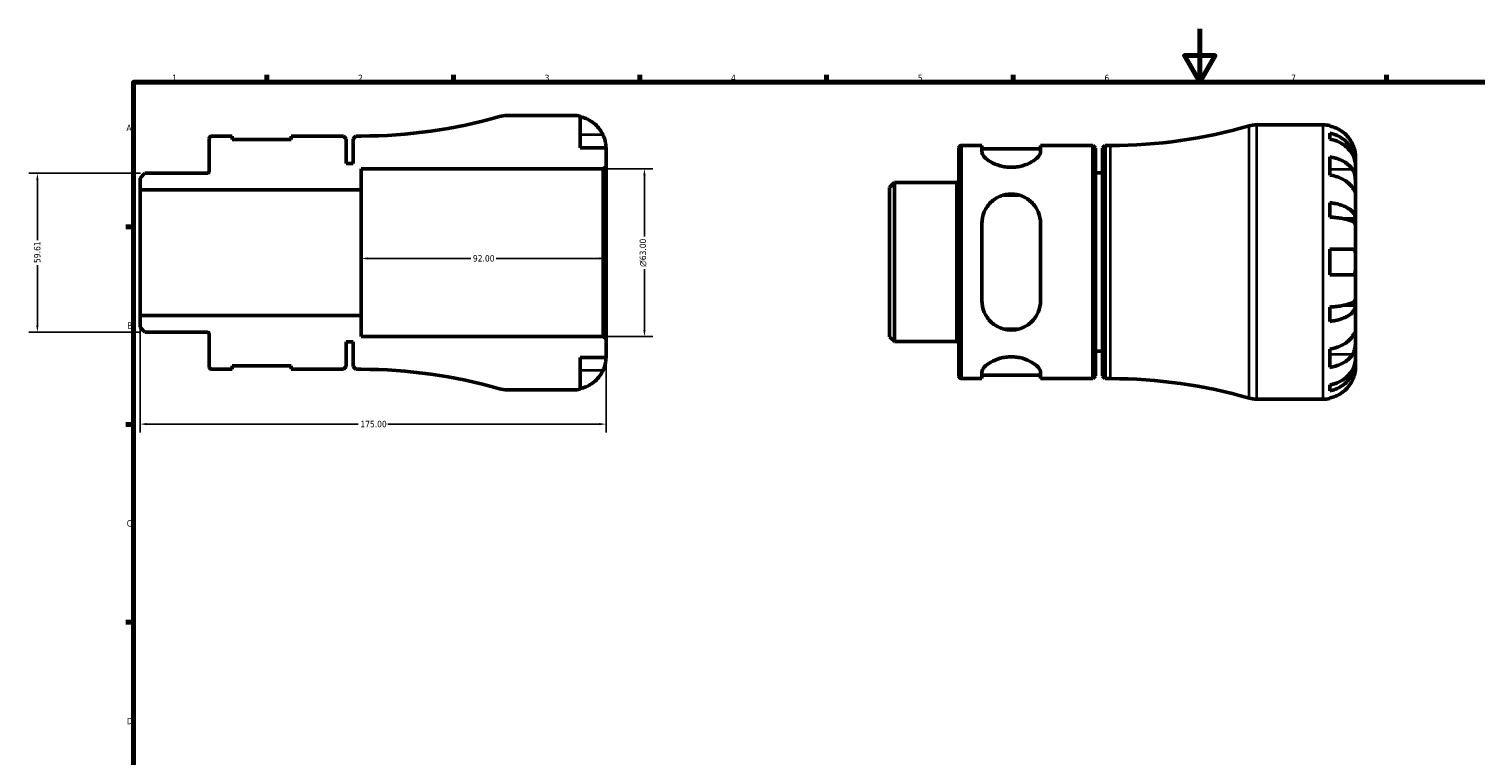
# Model space of a CAD drawing. Header units: millimetres. Extents: x -88 to 905, y -52 to 594.
# Tile 3 of 5: x -19 to 524, y 321 to 594. Entities that reach past the tile are written whole.
import ezdxf

# ---------------------------------------------------------------- set-up
doc = ezdxf.new("R2010")
doc.units = ezdxf.units.MM
for name, color, linetype, lineweight in [('Border (ANSI)', 7, 'Continuous', 70), ('Dimension (ANSI)', 7, 'Continuous', 25), ('Visible (ANSI)', 7, 'Continuous', 50), ('Visible Narrow (ANSI)', 7, 'Continuous', 35)]:
    doc.layers.add(name, color=color, linetype=linetype, lineweight=lineweight)
doc.styles.add('Note Text (ANSI)', font='tahoma.ttf')
doc.dimstyles.new('Default - mm (ANSI)', dxfattribs={"dimtxt": 2.4, "dimasz": 2.5, "dimexe": 3.175, "dimexo": 1.6002, "dimgap": 0.8, "dimtad": 0, "dimtoh": 1, "dimrnd": 1e-08, "dimzin": 4, "dimdsep": 46, "dimtxsty": 'Note Text (ANSI)', "dimcen": 0.09, "dimdle": 10, "dimclrd": 256, "dimclre": 256, "dimclrt": 5, "dimadec": 1, "dimazin": 1, "dimtfac": 1.27, "dimtofl": 0, "dimtmove": 0, "dimatfit": 3, "dimfxl": 1, "dimtolj": 1, "dimtzin": 4, "dimlwd": -1, "dimlwe": -1, "dimarcsym": 0})

# ---------------------------------------------------------------- blocks, each defined once
blk = doc.blocks.new('Borders Default Border')
at = {"layer": 'Border (ANSI)'}
for p, q in [((70.08, 574), (70.08, 576.8)), ((140.17, 574), (140.17, 576.8)), ((210.25, 574), (210.25, 576.8)), ((280.33, 574), (280.33, 576.8)), ((350.42, 574), (350.42, 576.8)), ((490.58, 574), (490.58, 576.8)), ((20, 519.75), (17.2, 519.75)), ((20, 445.5), (17.2, 445.5)), ((20, 371.25), (17.2, 371.25))]:
    blk.add_line(p, q, dxfattribs=at)
at = {"layer": 'Border (ANSI)', "flags": 128}
for points in [[(420.5, 594), (420.5, 574), (414.73, 584), (426.27, 584), (420.5, 574)], [(20, 20), (20, 574), (821, 574), (821, 20), (20, 20)]]:
    blk.add_lwpolyline(points, dxfattribs=at)
at = {"layer": 'Border (ANSI)', "color": 5, "true_color": 0x0000ff, "char_height": 2.4, "attachment_point": 7, "style": 'Note Text (ANSI)'}
for s, insert in [('1', (34.5, 574.4)), ('2', (104.4, 574.4)), ('3', (174.46, 574.35)), ('4', (244.45, 574.4)), ('5', (314.67, 574.35)), ('6', (384.69, 574.35)), ('7', (454.8, 574.4)), ('A', (17.38, 555.68)), ('B', (17.67, 481.43)), ('C', (17.51, 407.13)), ('D', (17.52, 332.93))]:
    blk.add_mtext(s, dxfattribs=dict(at, insert=insert))
blk = doc.blocks.new('*D7')
at = {"layer": 'Defpoints', "color": 0, "transparency": 16777216}
for p in [(105.5, 510), (105.5, 507.83), (197.5, 510)]:
    blk.add_point(p, dxfattribs=at)
at = {"layer": 'Dimension (ANSI)', "transparency": 16777216}
for p, q in [((108, 507.83), (146.72, 507.83)), ((195, 507.83), (156.28, 507.83))]:
    blk.add_line(p, q, dxfattribs=at)
for points in [[(108, 508.24), (108, 507.41), (105.5, 507.83)], [(195, 508.24), (195, 507.41), (197.5, 507.83)]]:
    blk.add_solid(points, dxfattribs=at)
at = {"layer": 'Dimension (ANSI)', "color": 5, "transparency": 16777216, "insert": (147.52, 509.08), "char_height": 2.4, "attachment_point": 1, "style": 'Note Text (ANSI)'}
blk.add_mtext('\\A1;92.00', dxfattribs=at)
blk = doc.blocks.new('*D8')
at = {"layer": 'Defpoints', "color": 0, "transparency": 16777216}
for p in [(24.29, 539.81), (-16.07, 480.19), (24.29, 480.19)]:
    blk.add_point(p, dxfattribs=at)
at = {"layer": 'Dimension (ANSI)', "transparency": 16777216}
for p, q in [((22.69, 539.81), (-19.24, 539.81)), ((-16.07, 537.31), (-16.07, 514.67)), ((-16.07, 482.69), (-16.07, 505.33)), ((22.69, 480.19), (-19.24, 480.19))]:
    blk.add_line(p, q, dxfattribs=at)
for points in [[(-16.49, 537.31), (-15.65, 537.31), (-16.07, 539.81)], [(-16.49, 482.69), (-15.65, 482.69), (-16.07, 480.19)]]:
    blk.add_solid(points, dxfattribs=at)
at = {"layer": 'Dimension (ANSI)', "color": 5, "transparency": 16777216, "insert": (-17.32, 506.13), "char_height": 2.4, "attachment_point": 1, "rotation": 90, "style": 'Note Text (ANSI)'}
blk.add_mtext('\\A1;59.61', dxfattribs=at)
blk = doc.blocks.new('*D9')
at = {"layer": 'Defpoints', "color": 0, "transparency": 16777216}
for p in [(22.5, 486.38), (197.5, 477.47), (22.5, 445.63)]:
    blk.add_point(p, dxfattribs=at)
at = {"layer": 'Dimension (ANSI)', "transparency": 16777216}
for p, q in [((22.5, 484.77), (22.5, 442.46)), ((197.5, 475.87), (197.5, 442.46)), ((25, 445.63), (104.44, 445.63)), ((195, 445.63), (115.55, 445.63))]:
    blk.add_line(p, q, dxfattribs=at)
for points in [[(25, 446.05), (25, 445.22), (22.5, 445.63)], [(195, 446.05), (195, 445.22), (197.5, 445.63)]]:
    blk.add_solid(points, dxfattribs=at)
at = {"layer": 'Dimension (ANSI)', "color": 5, "transparency": 16777216, "insert": (105.24, 446.88), "char_height": 2.4, "attachment_point": 1, "style": 'Note Text (ANSI)'}
blk.add_mtext('\\A1;175.00', dxfattribs=at)
blk = doc.blocks.new('*D10')
at = {"layer": 'Defpoints', "color": 0, "transparency": 16777216}
for p in [(196.47, 541.5), (211.94, 541.5), (196.47, 478.5)]:
    blk.add_point(p, dxfattribs=at)
at = {"layer": 'Dimension (ANSI)', "transparency": 16777216}
for p, q in [((198.07, 541.5), (215.11, 541.5)), ((211.94, 539), (211.94, 516.13)), ((211.94, 481), (211.94, 503.87)), ((198.07, 478.5), (215.11, 478.5))]:
    blk.add_line(p, q, dxfattribs=at)
for points in [[(211.52, 539), (212.35, 539), (211.94, 541.5)], [(211.52, 481), (212.35, 481), (211.94, 478.5)]]:
    blk.add_solid(points, dxfattribs=at)
at = {"layer": 'Dimension (ANSI)', "color": 5, "transparency": 16777216, "insert": (210.13, 504.67), "char_height": 2.4, "attachment_point": 1, "rotation": 90, "style": 'Note Text (ANSI)'}
blk.add_mtext('\\A1;{\\fAIGDT|b0|i0;\\H2.4000;\\ln}\\fTahoma|b0|i0;\\H2.4000;63.00', dxfattribs=at)

msp = doc.modelspace()

# ---------------------------------------------------------------- linework, layer by layer
at = {"layer": 'Visible (ANSI)'}
for p, q in [((185.3735, 561.5), (160.3294, 561.5)), ((187.7985, 549.375), (187.7985, 561.255)), ((441.8621, 557.9823), (466.9062, 557.9823)), ((469.3312, 557.7373), (469.3312, 557.5074)), ((469.3312, 554.8766), (469.3312, 552.6411)), ((48.4985, 552.85), (48.4985, 540.732)), ((57.141, 553.775), (49.4235, 553.775)), ((57.141, 552.515), (57.141, 553.775)), ((79.191, 552.515), (57.141, 552.515)), ((98.8735, 553.775), (79.191, 553.775)), ((79.191, 553.775), (79.191, 552.515)), ((99.8735, 552.775), (98.8735, 553.775)), ((99.8735, 543.5), (99.8735, 552.775)), ((103.4985, 553.775), (102.4985, 552.775)), ((102.4985, 552.775), (102.4985, 543.5)), ((105.4985, 553.775), (103.4985, 553.775)), ((197.4985, 549.375), (187.7985, 549.375)), ((197.4985, 542.53), (197.4985, 549.375)), ((330.0312, 463.6323), (330.0312, 549.3323)), ((330.9562, 550.2573), (338.6737, 550.2573)), ((338.6737, 550.2573), (338.6737, 547.7896)), ((338.6737, 548.9973), (360.7237, 548.9973)), ((360.7237, 550.2573), (380.4062, 550.2573)), ((360.7237, 547.7896), (360.7237, 550.2573)), ((380.4062, 462.7073), (380.4062, 550.2573)), ((381.4062, 549.2573), (380.4062, 550.2573)), ((381.4062, 549.2573), (381.4062, 463.7073)), ((384.0312, 549.2573), (385.0312, 550.2573)), ((384.0312, 463.7073), (384.0312, 549.2573)), ((385.0312, 550.2573), (385.0312, 462.7073)), ((385.0312, 550.2573), (387.0312, 550.2573)), ((102.4985, 543.5), (99.8735, 543.5)), ((469.3312, 545.9919), (469.3312, 539.133)), ((479.0312, 543.3236), (478.98, 543.3236)), ((479.0312, 543.3236), (479.0312, 545.8573)), ((479.0312, 542.3593), (479.0312, 543.3236)), ((24.287, 539.807), (22.4985, 538.0186)), ((22.4985, 538.0186), (22.4985, 533.625)), ((47.5735, 539.807), (24.287, 539.807)), ((105.4985, 533.625), (105.4985, 541.5)), ((105.4985, 541.5), (196.4685, 541.5)), ((196.4685, 541.5), (197.4985, 542.53)), ((196.4685, 541.5), (196.4685, 478.5)), ((197.4985, 477.47), (197.4985, 542.53)), ((384.0312, 539.9823), (381.4062, 539.9823)), ((479.0312, 534.3247), (479.0312, 542.3593)), ((22.4985, 533.625), (105.4985, 533.625)), ((22.4985, 486.375), (22.4985, 533.625)), ((105.4985, 486.375), (105.4985, 533.625)), ((304.0312, 534.5009), (305.8196, 536.2893)), ((304.0312, 478.4637), (304.0312, 534.5009)), ((305.8196, 536.2893), (329.1062, 536.2893)), ((305.8196, 536.2893), (305.8196, 476.6753)), ((479.0312, 522.7069), (479.0312, 534.3247)), ((346.9339, 531.645), (352.4636, 531.645)), ((469.3312, 528.7633), (469.3312, 523.3665)), ((479.0312, 522.7069), (474.7395, 522.7069)), ((479.0312, 520.3787), (479.0312, 522.7069)), ((338.6737, 520.9723), (338.6737, 491.9923)), ((360.7237, 491.9923), (360.7237, 520.9723)), ((479.0312, 506.4823), (479.0312, 520.3787)), ((469.3312, 511.3323), (469.3312, 501.6323)), ((469.3312, 511.3323), (477.8994, 511.3323)), ((479.0312, 492.586), (479.0312, 506.4823)), ((477.8994, 501.6323), (469.3312, 501.6323)), ((469.3312, 489.5982), (469.3312, 484.2013)), ((479.0312, 490.2578), (474.7395, 490.2578)), ((479.0312, 490.2578), (479.0312, 492.586)), ((479.0312, 478.64), (479.0312, 490.2578)), ((105.4985, 486.375), (22.4985, 486.375)), ((22.4985, 486.375), (22.4985, 481.9814)), ((105.4985, 478.5), (105.4985, 486.375)), ((22.4985, 481.9814), (24.287, 480.193)), ((24.287, 480.193), (47.5735, 480.193)), ((48.4985, 479.268), (48.4985, 467.15)), ((196.4685, 478.5), (105.4985, 478.5)), ((197.4985, 477.47), (196.4685, 478.5)), ((304.0312, 478.4637), (305.8196, 476.6753)), ((352.4636, 481.3196), (346.9339, 481.3196)), ((479.0312, 470.6054), (479.0312, 478.64)), ((99.8735, 467.225), (99.8735, 476.5)), ((99.8735, 476.5), (102.4985, 476.5)), ((102.4985, 476.5), (102.4985, 467.225)), ((197.4985, 470.625), (197.4985, 477.47)), ((305.8196, 476.6753), (329.1062, 476.6753)), ((384.0312, 472.9823), (381.4062, 472.9823)), ((469.3312, 473.8316), (469.3312, 466.9727)), ((57.141, 466.225), (57.141, 467.485)), ((57.141, 467.485), (79.191, 467.485)), ((79.191, 467.485), (79.191, 466.225)), ((98.8735, 466.225), (99.8735, 467.225)), ((102.4985, 467.225), (103.4985, 466.225)), ((187.7985, 458.745), (187.7985, 470.625)), ((187.7985, 470.625), (197.4985, 470.625)), ((479.0312, 469.641), (478.98, 469.641)), ((479.0312, 469.641), (479.0312, 470.6054)), ((479.0312, 467.1073), (479.0312, 469.641)), ((49.4235, 466.225), (57.141, 466.225)), ((79.191, 466.225), (98.8735, 466.225)), ((103.4985, 466.225), (105.4985, 466.225)), ((330.9562, 462.7073), (338.6737, 462.7073)), ((338.6737, 465.1751), (338.6737, 462.7073)), ((338.6737, 463.9673), (360.7237, 463.9673)), ((360.7237, 462.7073), (360.7237, 465.1751)), ((360.7237, 462.7073), (380.4062, 462.7073)), ((381.4062, 463.7073), (380.4062, 462.7073)), ((384.0312, 463.7073), (385.0312, 462.7073)), ((385.0312, 462.7073), (387.0312, 462.7073)), ((160.3294, 458.5), (185.3735, 458.5)), ((469.3312, 460.3235), (469.3312, 458.0881)), ((441.8621, 454.9823), (466.9062, 454.9823)), ((469.3312, 455.4573), (469.3312, 455.2273))]:
    msp.add_line(p, q, dxfattribs=at)
for centre, radius, start, end in [((105.4985, 741.9281), 188.1531, 270, 286.038985), ((160.3294, 551.2), 10.3, 90, 106.038985), ((185.3735, 549.375), 12.125, 78.463041, 90), ((387.0312, 738.4104), 188.1531, 270, 286.038985), ((441.8621, 547.6823), 10.3, 90, 106.038985), ((466.9062, 545.8573), 12.125, 78.463041, 90), ((49.4235, 552.85), 0.925, 90, 180), ((330.9562, 549.3323), 0.925, 90, 180), ((47.5735, 540.732), 0.925, 270, 0), ((329.1062, 537.2143), 0.925, 270, 0), ((47.5735, 479.268), 0.925, 0, 90), ((329.1062, 475.7503), 0.925, 0, 90), ((49.4235, 467.15), 0.925, 180, 270), ((105.4985, 278.0719), 188.1531, 73.961015, 90), ((330.9562, 463.6323), 0.925, 180, 270), ((387.0312, 274.5542), 188.1531, 73.961015, 90), ((160.3294, 468.8), 10.3, 253.961015, 270), ((185.3735, 470.625), 12.125, 270, 281.536959), ((441.8621, 465.2823), 10.3, 253.961015, 270), ((466.9062, 467.1073), 12.125, 270, 281.536959)]:
    msp.add_arc(centre, radius, start, end, dxfattribs=at)
for points, knots in [([(187.7985, 561.025), (188.5751, 560.8658), (189.3335, 560.6263), (190.6964, 560.0604), (191.423, 559.6785), (192.7792, 558.7696), (193.4088, 558.2427), (194.4679, 557.1806), (194.9946, 556.5471), (195.8021, 555.3345), (196.1124, 554.7749), (196.3668, 554.225)], [0.23003714, 0.23003714, 0.23003714, 0.23003714, 0.44815444, 0.44815444, 0.67274363, 0.67274363, 0.89733283, 0.89733283, 1.12273273, 1.12273273, 1.29814862, 1.29814862, 1.29814862, 1.29814862]), ([(196.3668, 554.225), (196.4371, 554.0729), (196.5045, 553.9197), (196.6854, 553.4866), (196.791, 553.2069), (196.9921, 552.6135), (197.083, 552.3037), (197.2756, 551.5434), (197.3532, 551.1191), (197.4615, 550.3246), (197.4823, 549.9845), (197.5008, 549.5019), (197.4985, 549.375), (197.4985, 549.375)], [-0.775077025, -0.775077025, -0.775077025, -0.775077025, -0.725603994, -0.725603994, -0.635942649, -0.635942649, -0.533656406, -0.533656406, -0.3753162, -0.3753162, -0.192167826, -0.192167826, 0, 0, 0, 0]), ([(477.8994, 550.7073), (477.6451, 551.2572), (477.3347, 551.8168), (476.5273, 553.0294), (476.0006, 553.6629), (474.9415, 554.7251), (474.3119, 555.2519), (472.9557, 556.1608), (472.2291, 556.5428), (470.8662, 557.1087), (470.1078, 557.3481), (469.3312, 557.5074)], [5.9143146, 5.9143146, 5.9143146, 5.9143146, 6.08973048, 6.08973048, 6.31513039, 6.31513039, 6.53971958, 6.53971958, 6.76430877, 6.76430877, 6.98242607, 6.98242607, 6.98242607, 6.98242607]), ([(469.3312, 554.8766), (470.1085, 554.7224), (470.8676, 554.4906), (472.2311, 553.9428), (472.9577, 553.5732), (474.314, 552.6938), (474.9437, 552.184), (476.0026, 551.1567), (476.5291, 550.5442), (477.4368, 549.2254), (477.818, 548.5192), (478.3924, 547.1735), (478.6378, 546.4099), (478.9572, 544.8496), (479.0312, 544.053), (479.0312, 543.3236)], [0.23003486, 0.23003486, 0.23003486, 0.23003486, 0.44833783, 0.44833783, 0.67289568, 0.67289568, 0.89745353, 0.89745353, 1.12262674, 1.12262674, 1.34779995, 1.34779995, 1.5738057, 1.5738057, 1.79981146, 1.79981146, 1.79981146, 1.79981146]), ([(479.0312, 542.3593), (479.0312, 543.0084), (478.9572, 543.7173), (478.6378, 545.106), (478.3924, 545.7856), (477.818, 546.9832), (477.4368, 547.6117), (476.5291, 548.7854), (476.0026, 549.3305), (474.9437, 550.2448), (474.314, 550.6985), (472.9577, 551.4811), (472.2311, 551.81), (470.8676, 552.2976), (470.1085, 552.5039), (469.3312, 552.6411)], [5.40543217, 5.40543217, 5.40543217, 5.40543217, 5.63143793, 5.63143793, 5.85744368, 5.85744368, 6.08261689, 6.08261689, 6.3077901, 6.3077901, 6.53234794, 6.53234794, 6.75690579, 6.75690579, 6.97520876, 6.97520876, 6.97520876, 6.97520876]), ([(479.0312, 545.8573), (479.0312, 545.8573), (479.0317, 545.916), (479.0274, 546.159), (479.0218, 546.354), (478.9771, 546.9423), (478.928, 547.3709), (478.7639, 548.2076), (478.6763, 548.5716), (478.4809, 549.2315), (478.3854, 549.517), (478.1674, 550.0975), (478.0452, 550.3902), (477.9082, 550.6883), (477.9038, 550.6978), (477.8994, 550.7073)], [-3.375359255, -3.375359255, -3.375359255, -3.375359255, -3.244720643, -3.244720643, -3.100812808, -3.100812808, -2.913185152, -2.913185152, -2.785408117, -2.785408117, -2.690943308, -2.690943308, -2.594272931, -2.594272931, -2.591082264, -2.591082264, -2.591082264, -2.591082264]), ([(360.7237, 547.7896), (360.7237, 547.2798), (360.4216, 546.6533), (359.236, 545.337), (358.3538, 544.65), (356.3923, 543.5273), (355.2065, 543.0008), (353.2222, 542.4447), (352.5267, 542.2976), (351.1148, 542.1013), (350.3984, 542.0525), (349.6987, 542.0525), (348.9991, 542.0525), (348.2826, 542.1013), (346.8707, 542.2976), (346.1753, 542.4447), (344.191, 543.0008), (343.0051, 543.5273), (341.0436, 544.65), (340.1615, 545.337), (338.9758, 546.6533), (338.6737, 547.2798), (338.6737, 547.7896)], [-1.76366167, -1.76366167, -1.76366167, -1.76366167, -1.30162206, -1.30162206, -0.83958244, -0.83958244, -0.41979122, -0.41979122, -0.20989561, -0.20989561, 0, 0, 0, 0.20989561, 0.20989561, 0.41979122, 0.41979122, 0.83958244, 0.83958244, 1.30162206, 1.30162206, 1.76366167, 1.76366167, 1.76366167, 1.76366167]), ([(469.3312, 545.9919), (470.1078, 545.8794), (470.8662, 545.71), (472.2291, 545.3099), (472.9557, 545.0398), (474.3119, 544.3971), (474.9415, 544.0246), (476.0006, 543.2735), (476.5273, 542.8256), (477.3347, 541.9681), (477.6451, 541.5724), (477.8994, 541.1836)], [0.23003714, 0.23003714, 0.23003714, 0.23003714, 0.44815444, 0.44815444, 0.67274363, 0.67274363, 0.89733283, 0.89733283, 1.12273273, 1.12273273, 1.29814862, 1.29814862, 1.29814862, 1.29814862]), ([(477.8994, 534.3247), (477.6451, 534.7135), (477.3347, 535.1092), (476.5273, 535.9666), (476.0006, 536.4146), (474.9415, 537.1656), (474.3119, 537.5382), (472.9557, 538.1808), (472.2291, 538.4509), (470.8662, 538.8511), (470.1078, 539.0204), (469.3312, 539.133)], [5.9143146, 5.9143146, 5.9143146, 5.9143146, 6.08973048, 6.08973048, 6.31513039, 6.31513039, 6.53971958, 6.53971958, 6.76430877, 6.76430877, 6.98242607, 6.98242607, 6.98242607, 6.98242607]), ([(477.8994, 541.1836), (477.9531, 541.1016), (478.0051, 541.0161), (478.1873, 540.6934), (478.3063, 540.4374), (478.524, 539.862), (478.6193, 539.5425), (478.8105, 538.7224), (478.886, 538.2139), (478.9939, 537.0857), (479.0149, 536.4787), (479.0335, 535.3173), (479.0312, 534.7784), (479.0312, 534.3247)], [-0.780900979, -0.780900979, -0.780900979, -0.780900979, -0.742496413, -0.742496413, -0.641680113, -0.641680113, -0.533087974, -0.533087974, -0.377279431, -0.377279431, -0.192503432, -0.192503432, 0, 0, 0, 0]), ([(479.0312, 534.3247), (479.0312, 534.0565), (479.0315, 533.8208), (479.029, 533.41), (479.026, 533.2419), (479.0012, 532.9651), (478.9741, 532.8924), (478.863, 532.9183), (478.7824, 533.0089), (478.5849, 533.2822), (478.4878, 533.4267), (478.2647, 533.7649), (478.1411, 533.9548), (477.9702, 534.2165), (477.9352, 534.27), (477.8994, 534.3247)], [0, 0, 0, 0, 0.113756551, 0.113756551, 0.235380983, 0.235380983, 0.394308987, 0.394308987, 0.546306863, 0.546306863, 0.652040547, 0.652040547, 0.753818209, 0.753818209, 0.779337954, 0.779337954, 0.779337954, 0.779337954]), ([(338.6737, 520.9723), (338.6737, 522.4256), (338.9758, 523.9432), (340.1615, 526.7036), (341.0436, 527.9484), (343.0051, 529.8278), (344.191, 530.6294), (346.1753, 531.4436), (346.8707, 531.6527), (348.2826, 531.9296), (348.9991, 531.9973), (350.3984, 531.9973), (351.1148, 531.9296), (352.5267, 531.6527), (353.2222, 531.4436), (355.2065, 530.6294), (356.3923, 529.8278), (358.3538, 527.9484), (359.236, 526.7036), (360.4216, 523.9432), (360.7237, 522.4256), (360.7237, 520.9723)], [1.68610522, 1.68610522, 1.68610522, 1.68610522, 2.14814484, 2.14814484, 2.61018445, 2.61018445, 3.02997567, 3.02997567, 3.23987128, 3.23987128, 3.44976689, 3.44976689, 3.6596625, 3.6596625, 3.86955811, 3.86955811, 4.28934933, 4.28934933, 4.75138895, 4.75138895, 5.21342856, 5.21342856, 5.21342856, 5.21342856]), ([(469.3312, 528.7633), (470.1085, 528.6825), (470.8676, 528.561), (472.2311, 528.2738), (472.9577, 528.0801), (474.314, 527.6191), (474.9437, 527.3518), (476.0026, 526.8132), (476.5291, 526.4921), (477.4368, 525.8008), (477.818, 525.4306), (478.3924, 524.7251), (478.6378, 524.3248), (478.9572, 523.5068), (479.0312, 523.0892), (479.0312, 522.7069)], [0.23003486, 0.23003486, 0.23003486, 0.23003486, 0.44833783, 0.44833783, 0.67289568, 0.67289568, 0.89745353, 0.89745353, 1.12262674, 1.12262674, 1.34779995, 1.34779995, 1.5738057, 1.5738057, 1.79981146, 1.79981146, 1.79981146, 1.79981146]), ([(479.0312, 520.3787), (479.0312, 520.5673), (478.9572, 520.7733), (478.6378, 521.1768), (478.3924, 521.3743), (477.818, 521.7224), (477.4368, 521.905), (476.5291, 522.246), (476.0026, 522.4044), (474.9437, 522.6701), (474.314, 522.802), (472.9577, 523.0294), (472.2311, 523.125), (470.8676, 523.2666), (470.1085, 523.3266), (469.3312, 523.3665)], [5.40543217, 5.40543217, 5.40543217, 5.40543217, 5.63143793, 5.63143793, 5.85744368, 5.85744368, 6.08261689, 6.08261689, 6.3077901, 6.3077901, 6.53234794, 6.53234794, 6.75690579, 6.75690579, 6.97520876, 6.97520876, 6.97520876, 6.97520876]), ([(477.8994, 511.3323), (477.9938, 511.3323), (478.0831, 511.3195), (478.2571, 511.2639), (478.3406, 511.2189), (478.5135, 511.078), (478.5974, 510.9721), (478.7991, 510.5943), (478.884, 510.2638), (478.9943, 509.4215), (479.0151, 508.9109), (479.0335, 507.7591), (479.0312, 507.1245), (479.0312, 506.4823)], [-0.785164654, -0.785164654, -0.785164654, -0.785164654, -0.716742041, -0.716742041, -0.642593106, -0.642593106, -0.548173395, -0.548173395, -0.375844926, -0.375844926, -0.192659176, -0.192659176, 0, 0, 0, 0]), ([(479.0312, 506.4823), (479.0312, 505.997), (479.032, 505.5146), (479.0252, 504.53), (479.0164, 504.0394), (478.9574, 503.2012), (478.9109, 502.8511), (478.7663, 502.3099), (478.6769, 502.1084), (478.4892, 501.8642), (478.4076, 501.7912), (478.2345, 501.6906), (478.1453, 501.6595), (478.0009, 501.6362), (477.9509, 501.6323), (477.8994, 501.6323)], [0, 0, 0, 0, 0.145589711, 0.145589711, 0.30930841, 0.30930841, 0.458305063, 0.458305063, 0.587351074, 0.587351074, 0.667754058, 0.667754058, 0.739991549, 0.739991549, 0.776322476, 0.776322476, 0.776322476, 0.776322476]), ([(360.7237, 491.9923), (360.7237, 490.539), (360.4216, 489.0214), (359.236, 486.261), (358.3538, 485.0163), (356.3923, 483.1369), (355.2065, 482.3352), (353.2222, 481.5211), (352.5267, 481.3119), (351.1148, 481.035), (350.3984, 480.9673), (349.6987, 480.9673), (348.9991, 480.9673), (348.2826, 481.035), (346.8707, 481.3119), (346.1753, 481.5211), (344.191, 482.3352), (343.0051, 483.1369), (341.0436, 485.0163), (340.1615, 486.261), (338.9758, 489.0214), (338.6737, 490.539), (338.6737, 491.9923)], [-1.76366167, -1.76366167, -1.76366167, -1.76366167, -1.30162206, -1.30162206, -0.83958244, -0.83958244, -0.41979122, -0.41979122, -0.20989561, -0.20989561, 0, 0, 0, 0.20989561, 0.20989561, 0.41979122, 0.41979122, 0.83958244, 0.83958244, 1.30162206, 1.30162206, 1.76366167, 1.76366167, 1.76366167, 1.76366167]), ([(469.3312, 489.5982), (470.1085, 489.638), (470.8676, 489.698), (472.2311, 489.8397), (472.9577, 489.9353), (474.314, 490.1627), (474.9437, 490.2945), (476.0026, 490.5602), (476.5291, 490.7186), (477.4368, 491.0597), (477.818, 491.2423), (478.3924, 491.5903), (478.6378, 491.7878), (478.9572, 492.1913), (479.0312, 492.3973), (479.0312, 492.586)], [0.23003486, 0.23003486, 0.23003486, 0.23003486, 0.44833783, 0.44833783, 0.67289568, 0.67289568, 0.89745353, 0.89745353, 1.12262674, 1.12262674, 1.34779995, 1.34779995, 1.5738057, 1.5738057, 1.79981146, 1.79981146, 1.79981146, 1.79981146]), ([(479.0312, 490.2578), (479.0312, 489.8754), (478.9572, 489.4578), (478.6378, 488.6399), (478.3924, 488.2395), (477.818, 487.5341), (477.4368, 487.1638), (476.5291, 486.4725), (476.0026, 486.1514), (474.9437, 485.6128), (474.314, 485.3456), (472.9577, 484.8846), (472.2311, 484.6909), (470.8676, 484.4037), (470.1085, 484.2821), (469.3312, 484.2013)], [5.40543217, 5.40543217, 5.40543217, 5.40543217, 5.63143793, 5.63143793, 5.85744368, 5.85744368, 6.08261689, 6.08261689, 6.3077901, 6.3077901, 6.53234794, 6.53234794, 6.75690579, 6.75690579, 6.97520876, 6.97520876, 6.97520876, 6.97520876]), ([(469.3312, 473.8316), (470.1078, 473.9442), (470.8662, 474.1136), (472.2291, 474.5137), (472.9557, 474.7838), (474.3119, 475.4265), (474.9415, 475.799), (476.0006, 476.5501), (476.5273, 476.998), (477.3347, 477.8555), (477.6451, 478.2511), (477.8994, 478.64)], [0.23003714, 0.23003714, 0.23003714, 0.23003714, 0.44815444, 0.44815444, 0.67274363, 0.67274363, 0.89733283, 0.89733283, 1.12273273, 1.12273273, 1.29814862, 1.29814862, 1.29814862, 1.29814862]), ([(477.8994, 478.64), (477.9531, 478.722), (478.0051, 478.8016), (478.1873, 479.0807), (478.3063, 479.2632), (478.524, 479.592), (478.6193, 479.7326), (478.8105, 479.9898), (478.886, 480.0662), (478.9939, 480.0531), (479.0149, 479.9301), (479.0335, 479.4526), (479.0312, 479.0937), (479.0312, 478.64)], [-0.780900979, -0.780900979, -0.780900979, -0.780900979, -0.742496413, -0.742496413, -0.641680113, -0.641680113, -0.533087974, -0.533087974, -0.377279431, -0.377279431, -0.192503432, -0.192503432, 0, 0, 0, 0]), ([(479.0312, 478.64), (479.0312, 478.3719), (479.0315, 478.0732), (479.029, 477.405), (479.026, 477.0344), (479.0012, 476.142), (478.9741, 475.6153), (478.863, 474.5854), (478.7824, 474.093), (478.5849, 473.3021), (478.4878, 472.9952), (478.2647, 472.4335), (478.1411, 472.1799), (477.9702, 471.8919), (477.9352, 471.8357), (477.8994, 471.7811)], [0, 0, 0, 0, 0.113756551, 0.113756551, 0.235380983, 0.235380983, 0.394308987, 0.394308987, 0.546306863, 0.546306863, 0.652040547, 0.652040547, 0.753818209, 0.753818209, 0.779337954, 0.779337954, 0.779337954, 0.779337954]), ([(197.4985, 470.625), (197.4985, 470.625), (197.4991, 470.5664), (197.4947, 470.3233), (197.4891, 470.1283), (197.4444, 469.54), (197.3953, 469.1114), (197.2312, 468.2747), (197.1436, 467.9107), (196.9482, 467.2509), (196.8527, 466.9653), (196.6348, 466.3848), (196.5126, 466.0921), (196.3756, 465.794), (196.3712, 465.7845), (196.3668, 465.775)], [-3.375359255, -3.375359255, -3.375359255, -3.375359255, -3.244720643, -3.244720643, -3.100812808, -3.100812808, -2.913185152, -2.913185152, -2.785408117, -2.785408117, -2.690943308, -2.690943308, -2.594272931, -2.594272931, -2.591082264, -2.591082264, -2.591082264, -2.591082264]), ([(338.6737, 465.1751), (338.6737, 465.6849), (338.9758, 466.3114), (340.1615, 467.6276), (341.0436, 468.3146), (343.0051, 469.4374), (344.191, 469.9638), (346.1753, 470.5199), (346.8707, 470.6671), (348.2826, 470.8633), (348.9991, 470.9122), (350.3984, 470.9122), (351.1148, 470.8633), (352.5267, 470.6671), (353.2222, 470.5199), (355.2065, 469.9638), (356.3923, 469.4374), (358.3538, 468.3146), (359.236, 467.6276), (360.4216, 466.3114), (360.7237, 465.6849), (360.7237, 465.1751)], [1.68610522, 1.68610522, 1.68610522, 1.68610522, 2.14814484, 2.14814484, 2.61018445, 2.61018445, 3.02997567, 3.02997567, 3.23987128, 3.23987128, 3.44976689, 3.44976689, 3.6596625, 3.6596625, 3.86955811, 3.86955811, 4.28934933, 4.28934933, 4.75138895, 4.75138895, 5.21342856, 5.21342856, 5.21342856, 5.21342856]), ([(477.8994, 471.7811), (477.6451, 471.3922), (477.3347, 470.9965), (476.5273, 470.1391), (476.0006, 469.6911), (474.9415, 468.9401), (474.3119, 468.5675), (472.9557, 467.9249), (472.2291, 467.6548), (470.8662, 467.2546), (470.1078, 467.0853), (469.3312, 466.9727)], [5.9143146, 5.9143146, 5.9143146, 5.9143146, 6.08973048, 6.08973048, 6.31513039, 6.31513039, 6.53971958, 6.53971958, 6.76430877, 6.76430877, 6.98242607, 6.98242607, 6.98242607, 6.98242607]), ([(469.3312, 460.3235), (470.1085, 460.4607), (470.8676, 460.6671), (472.2311, 461.1546), (472.9577, 461.4835), (474.314, 462.2661), (474.9437, 462.7198), (476.0026, 463.6341), (476.5291, 464.1793), (477.4368, 465.3529), (477.818, 465.9814), (478.3924, 467.179), (478.6378, 467.8587), (478.9572, 469.2473), (479.0312, 469.9563), (479.0312, 470.6054)], [0.23003486, 0.23003486, 0.23003486, 0.23003486, 0.44833783, 0.44833783, 0.67289568, 0.67289568, 0.89745353, 0.89745353, 1.12262674, 1.12262674, 1.34779995, 1.34779995, 1.5738057, 1.5738057, 1.79981146, 1.79981146, 1.79981146, 1.79981146]), ([(479.0312, 469.641), (479.0312, 468.9117), (478.9572, 468.115), (478.6378, 466.5548), (478.3924, 465.7911), (477.818, 464.4454), (477.4368, 463.7392), (476.5291, 462.4205), (476.0026, 461.808), (474.9437, 460.7806), (474.314, 460.2708), (472.9577, 459.3915), (472.2311, 459.0219), (470.8676, 458.4741), (470.1085, 458.2422), (469.3312, 458.0881)], [5.40543217, 5.40543217, 5.40543217, 5.40543217, 5.63143793, 5.63143793, 5.85744368, 5.85744368, 6.08261689, 6.08261689, 6.3077901, 6.3077901, 6.53234794, 6.53234794, 6.75690579, 6.75690579, 6.97520876, 6.97520876, 6.97520876, 6.97520876]), ([(196.3668, 465.775), (196.1124, 465.2251), (195.8021, 464.6655), (194.9946, 463.4529), (194.4679, 462.8194), (193.4088, 461.7573), (192.7792, 461.2304), (191.423, 460.3215), (190.6964, 459.9396), (189.3335, 459.3737), (188.5751, 459.1342), (187.7985, 458.975)], [5.9143146, 5.9143146, 5.9143146, 5.9143146, 6.08973048, 6.08973048, 6.31513039, 6.31513039, 6.53971958, 6.53971958, 6.76430877, 6.76430877, 6.98242607, 6.98242607, 6.98242607, 6.98242607]), ([(469.3312, 455.4573), (470.1078, 455.6165), (470.8662, 455.856), (472.2291, 456.4219), (472.9557, 456.8039), (474.3119, 457.7127), (474.9415, 458.2396), (476.0006, 459.3017), (476.5273, 459.9352), (477.3347, 461.1479), (477.6451, 461.7074), (477.8994, 462.2573)], [0.23003714, 0.23003714, 0.23003714, 0.23003714, 0.44815444, 0.44815444, 0.67274363, 0.67274363, 0.89733283, 0.89733283, 1.12273273, 1.12273273, 1.29814862, 1.29814862, 1.29814862, 1.29814862]), ([(477.8994, 462.2573), (477.9698, 462.4094), (478.0372, 462.5626), (478.2181, 462.9957), (478.3237, 463.2754), (478.5247, 463.8688), (478.6157, 464.1787), (478.8083, 464.939), (478.8859, 465.3633), (478.9941, 466.1577), (479.015, 466.4978), (479.0335, 466.9804), (479.0312, 467.1073), (479.0312, 467.1073)], [-0.775077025, -0.775077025, -0.775077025, -0.775077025, -0.725603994, -0.725603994, -0.635942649, -0.635942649, -0.533656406, -0.533656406, -0.3753162, -0.3753162, -0.192167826, -0.192167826, 0, 0, 0, 0])]:
    msp.add_open_spline(points, degree=3, knots=knots, dxfattribs=at)
at = {"layer": 'Visible Narrow (ANSI)'}
for p, q in [((195.9384, 554.225), (188.227, 554.225)), ((439.0163, 456.0124), (439.0163, 556.9523)), ((441.8621, 557.3483), (441.8621, 455.6164)), ((466.9062, 455.6164), (466.9062, 557.3483)), ((330.9562, 549.7184), (330.9562, 463.2463)), ((387.0312, 463.2463), (387.0312, 549.7184)), ((477.471, 541.1836), (469.7596, 541.1836)), ((329.1062, 477.0423), (329.1062, 535.9223)), ((477.471, 471.7811), (469.7596, 471.7811)), ((195.9384, 465.775), (188.227, 465.775))]:
    msp.add_line(p, q, dxfattribs=at)

# ---------------------------------------------------------------- block references
msp.add_blockref('Borders Default Border', (0, 0))

# ---------------------------------------------------------------- dimensions: what is measured, and where the dimension line sits
at = {"layer": 'Dimension (ANSI)'}
for base, p1, p2, angle, override, picture, middle in [((-16.0697, 480.193), (24.287, 539.807), (24.287, 480.193), 90, {"dimgap": 0.8, "dimtoh": 0, "dimdec": 2, "dimtol": 0, "dimlim": 0, "dimtp": 0, "dimtm": 0, "dimtdec": 2, "dimatfit": 1}, '*D8', (-16.0697, 510)), ((105.4985, 507.8264), (197.4985, 510), (105.4985, 510), 180, {"dimgap": 0.8, "dimtoh": 0, "dimdec": 2, "dimse1": 1, "dimse2": 1, "dimtol": 0, "dimlim": 0, "dimtp": 0, "dimtm": 0, "dimtdec": 2, "dimatfit": 1}, '*D7', (151.4985, 507.8264)), ((22.4985, 445.6318), (197.4985, 477.47), (22.4985, 486.375), 180, {"dimgap": 0.8, "dimtoh": 0, "dimdec": 2, "dimtol": 0, "dimlim": 0, "dimtp": 0, "dimtm": 0, "dimtdec": 2, "dimatfit": 1}, '*D9', (109.9985, 445.6318))]:
    dim = msp.add_linear_dim(base=base, p1=p1, p2=p2, angle=angle, dimstyle='Default - mm (ANSI)', override=override, dxfattribs=at)
    dim.commit()
    dim.dimension.update_dxf_attribs({"geometry": picture, "text_midpoint": middle, "dimtype": 160})
dim = msp.add_linear_dim(base=(211.9351, 541.5), p1=(196.4685, 478.5), p2=(196.4685, 541.5), angle=90, text='{\\fAIGDT|b0|i0;\\H2.4000;\\ln}\\fTahoma|b0|i0;\\H2.4000;<>', dimstyle='Default - mm (ANSI)', override={"dimgap": 0.8, "dimtoh": 0, "dimdec": 2, "dimtol": 0, "dimlim": 0, "dimtp": 0, "dimtm": 0, "dimtdec": 2, "dimatfit": 1}, dxfattribs=at)
dim.commit()
dim.dimension.update_dxf_attribs({"geometry": '*D10', "text_midpoint": (211.9351, 510), "dimtype": 160})

doc.saveas('drawing.dxf')
